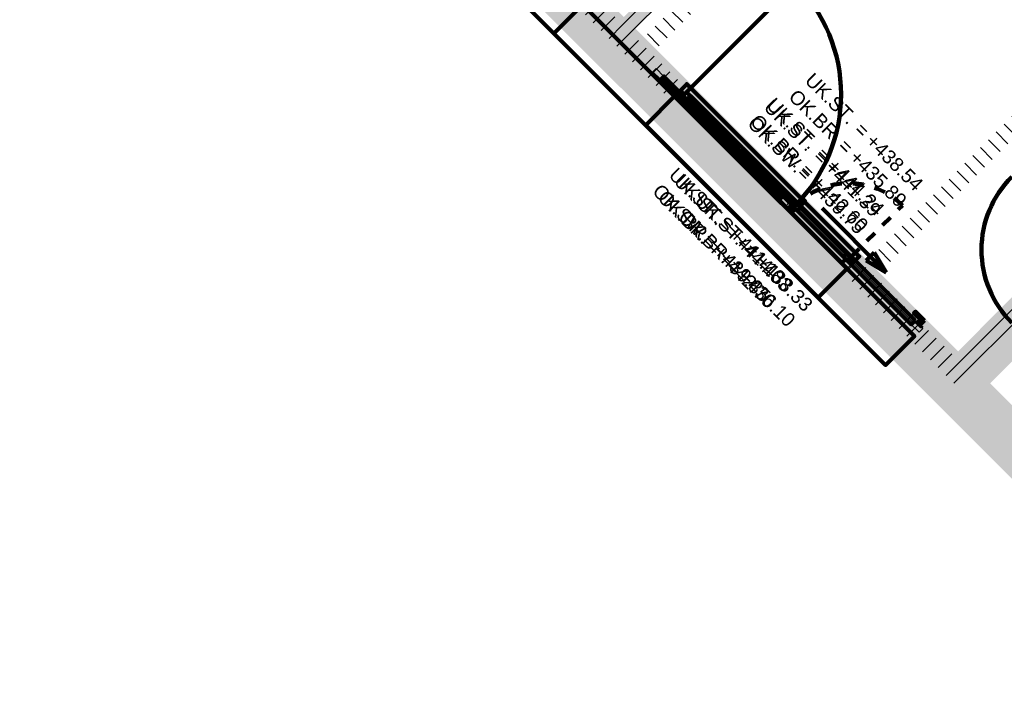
# Model space of a CAD drawing. Header units: metres. Extents: x 2695833.6 to 2695883.3, y 1261007.3 to 1261025.8.
# Tile 2 of 13: x 2695843.8 to 2695852.6, y 1261007.3 to 1261013.5. Entities that reach past the tile are written whole.
import ezdxf

# ---------------------------------------------------------------- set-up
doc = ezdxf.new("R2010")
doc.units = ezdxf.units.M
doc.linetypes.add('AUSGEZOGEN', pattern=[0])
doc.linetypes.add('VERDECKT2_S2', pattern=[0.09, 0.05, -0.04])
for name, color, linetype in [('_3505', 7, 'Continuous'), ('_3807', 7, 'Continuous'), ('_3808', 7, 'Continuous'), ('_3882', 7, 'Continuous')]:
    doc.layers.add(name, color=color, linetype=linetype)
for name, color, linetype, lineweight in [('Daemmung', 7, 'AUSGEZOGEN', 35), ('Fensterleibung Mauerwerk', 7, 'AUSGEZOGEN', 50), ('Holz Allgemeines Bauteil', 7, 'AUSGEZOGEN', 50), ('Text Waende', 7, 'AUSGEZOGEN', 18), ('Tuerhoehen OK UK', 7, 'AUSGEZOGEN', 18), ('Wand Beton bewehrt', 7, 'AUSGEZOGEN', 50), ('Wand Mauerwerk tragend', 7, 'AUSGEZOGEN', 50)]:
    doc.layers.add(name, color=color, linetype=linetype, lineweight=lineweight)
doc.styles.add('ARIAL', font='arial.ttf')
pattern_1 = [(45, (2695855, 1261000), (-0.1414214, 0.1414214), []), (45, (2695854.92929, 1261000.07071), (-0.1414214, 0.1414214), [])]
pattern_2 = [(135, (2695855, 1261000), (-0.1414214, -0.1414214), []), (135, (2695854.92929, 1260999.92929), (-0.1414214, -0.1414214), [])]

# ---------------------------------------------------------------- blocks, each defined once
blk = doc.blocks.new('2flg Weiß Stulp_$F1')
at = {"layer": '_3882', "color": 7, "linetype": 'AUSGEZOGEN', "lineweight": 140, "transparency": 33554687}
blk.add_lwpolyline([(0, 0.0875), (0, -0.28), (11.36, -0.28), (11.36, 0.0875), (0, 0.0875)], close=True, dxfattribs=at)

msp = doc.modelspace()

# ---------------------------------------------------------------- hatches: boundary and pattern name
at = {"layer": 'Daemmung', "lineweight": 18, "transparency": 33554687}
for points in [[(2695843.7617, 1261018.2866), (2695854.7221, 1261007.3339), (2695854.8777, 1261007.4895), (2695843.9172, 1261018.4422)], [(2695846.9835, 1261015.4063), (2695844.094, 1261018.2938), (2695843.9314, 1261018.1311), (2695852.0306, 1261010.0376), (2695852.1932, 1261010.2003), (2695849.4381, 1261012.9535), (2695849.332, 1261012.8474), (2695849.2259, 1261012.9534), (2695849.332, 1261013.0595), (2695847.0896, 1261015.3003), (2695846.9836, 1261015.1942), (2695846.8775, 1261015.3002)], [(2695849.4982, 1261012.8934), (2695848.3841, 1261014.0067), (2695848.2215, 1261013.844), (2695849.3356, 1261012.7307)], [(2695849.7069, 1261012.6849), (2695848.7378, 1261013.6533), (2695848.5752, 1261013.4906), (2695849.5443, 1261012.5222)], [(2695849.7069, 1261012.6849), (2695848.7378, 1261013.6533), (2695848.5752, 1261013.4906), (2695849.5443, 1261012.5222)], [(2695852.3559, 1261010.0377), (2695854.9642, 1261012.6479), (2695854.8015, 1261012.8104), (2695852.1932, 1261010.2003)], [(2695852.3559, 1261010.0377), (2695854.738, 1261012.4215), (2695854.5753, 1261012.5841), (2695852.1932, 1261010.2003)], [(2695852.3559, 1261010.0377), (2695854.738, 1261012.4215), (2695854.5753, 1261012.5841), (2695852.1932, 1261010.2003)], [(2695852.3559, 1261010.0377), (2695851.1216, 1261011.2712), (2695850.959, 1261011.1085), (2695852.1933, 1261009.875)], [(2695852.3559, 1261010.0377), (2695851.1216, 1261011.2712), (2695850.959, 1261011.1085), (2695852.1933, 1261009.875)], [(2695852.1933, 1261009.875), (2695852.8896, 1261010.5718), (2695852.7269, 1261010.7344), (2695852.0306, 1261010.0376)], [(2695852.3559, 1261010.0377), (2695851.7193, 1261010.6739), (2695851.5567, 1261010.5112), (2695852.1933, 1261009.875)]]:
    msp.add_hatch(color=191, dxfattribs=at).paths.add_polyline_path(points)
at = {"layer": 'Holz Allgemeines Bauteil', "lineweight": 18, "transparency": 33554687}
msp.add_hatch(color=35, dxfattribs=at).paths.add_polyline_path([(2695849.2259, 1261012.9534), (2695849.332, 1261012.8474), (2695849.4381, 1261012.9535), (2695849.332, 1261013.0595)])
at = {"layer": 'Wand Beton bewehrt', "lineweight": 18, "true_color": 0xb0e6b0, "transparency": 33554687}
for points in [[(2695844.2496, 1261018.11), (2695854.722, 1261007.645), (2695854.8987, 1261007.8218), (2695844.4263, 1261018.2869)], [(2695854.7308, 1261012.7397), (2695854.6035, 1261012.8669), (2695852.0659, 1261010.3275), (2695852.1932, 1261010.2003)], [(2695854.5046, 1261012.5134), (2695854.3773, 1261012.6406), (2695852.0659, 1261010.3275), (2695852.1932, 1261010.2003)]]:
    msp.add_hatch(color=9, dxfattribs=at).paths.add_polyline_path(points)
at = {"layer": 'Wand Mauerwerk tragend', "lineweight": 18, "true_color": 0xf5be96, "transparency": 33554687}
for points in [[(2695849.2788, 1261013.36), (2695852.9015, 1261016.9852), (2695852.7954, 1261017.0913), (2695849.1727, 1261013.4661)], [(2695849.2788, 1261013.36), (2695852.9015, 1261016.9852), (2695852.7954, 1261017.0913), (2695849.1727, 1261013.4661)], [(2695849.2788, 1261013.36), (2695852.9015, 1261016.9852), (2695852.7954, 1261017.0913), (2695849.1727, 1261013.4661)], [(2695848.5785, 1261014.0598), (2695848.4548, 1261013.936), (2695849.4275, 1261012.9641), (2695849.5512, 1261013.0879)], [(2695848.9322, 1261013.7064), (2695848.8085, 1261013.5826), (2695849.6361, 1261012.7556), (2695849.7598, 1261012.8794)], [(2695848.9322, 1261013.7064), (2695848.8085, 1261013.5826), (2695849.6361, 1261012.7556), (2695849.7598, 1261012.8794)], [(2695852.1932, 1261010.2003), (2695854.5046, 1261012.5134), (2695854.3809, 1261012.6371), (2695852.0694, 1261010.324)], [(2695851.1923, 1261011.2005), (2695852.0659, 1261010.3275), (2695852.1896, 1261010.4513), (2695851.316, 1261011.3243)], [(2695851.1923, 1261011.2005), (2695852.0694, 1261010.324), (2695852.1931, 1261010.4478), (2695851.316, 1261011.3243)], [(2695851.9137, 1261010.727), (2695851.79, 1261010.6032), (2695852.0659, 1261010.3275), (2695852.1896, 1261010.4513)]]:
    msp.add_hatch(color=31, dxfattribs=at).paths.add_polyline_path(points)
at = {"layer": 'Wand Mauerwerk tragend', "lineweight": 18, "transparency": 33554687}
h = msp.add_hatch(dxfattribs=at)
h.set_pattern_fill('SCHRAFFUR_1', color=256, scale=0.05, style=0, pattern_type=2)
h.set_pattern_definition(pattern_1)
h.paths.add_polyline_path([(2695849.2788, 1261013.36), (2695852.9015, 1261016.9852), (2695852.7954, 1261017.0913), (2695849.1727, 1261013.4661)], flags=0)
h = msp.add_hatch(dxfattribs=at)
h.set_pattern_fill('SCHRAFFUR_1', color=256, scale=0.05, style=0, pattern_type=2)
h.set_pattern_definition(pattern_1)
h.paths.add_polyline_path([(2695849.2788, 1261013.36), (2695852.9015, 1261016.9852), (2695852.7954, 1261017.0913), (2695849.1727, 1261013.4661)], flags=0)
h = msp.add_hatch(dxfattribs=at)
h.set_pattern_fill('SCHRAFFUR_1', color=256, scale=0.05, style=0, pattern_type=2)
h.set_pattern_definition(pattern_1)
h.paths.add_polyline_path([(2695849.2788, 1261013.36), (2695852.9015, 1261016.9852), (2695852.7954, 1261017.0913), (2695849.1727, 1261013.4661)], flags=0)
h = msp.add_hatch(dxfattribs=at)
h.set_pattern_fill('SCHRAFFUR_2', color=256, scale=0.05, style=0, pattern_type=2)
h.set_pattern_definition(pattern_2)
h.paths.add_polyline_path([(2695853.1772, 1261017.1055), (2695849.3955, 1261013.3212), (2695849.5016, 1261013.2152), (2695853.2833, 1261016.9995)], flags=0)
h = msp.add_hatch(dxfattribs=at)
h.set_pattern_fill('SCHRAFFUR_2', color=256, scale=0.05, style=0, pattern_type=2)
h.set_pattern_definition(pattern_2)
h.paths.add_polyline_path([(2695851.5176, 1261011.2006), (2695855.2993, 1261014.985), (2695855.1932, 1261015.091), (2695851.4115, 1261011.3066)], flags=0)
h = msp.add_hatch(dxfattribs=at)
h.set_pattern_fill('SCHRAFFUR_1', color=256, scale=0.05, style=0, pattern_type=2)
h.set_pattern_definition(pattern_1)
h.paths.add_polyline_path([(2695848.5785, 1261014.0598), (2695848.4548, 1261013.936), (2695849.4275, 1261012.9641), (2695849.5512, 1261013.0879)], flags=0)
h = msp.add_hatch(dxfattribs=at)
h.set_pattern_fill('SCHRAFFUR_1', color=256, scale=0.05, style=0, pattern_type=2)
h.set_pattern_definition(pattern_1)
h.paths.add_polyline_path([(2695848.9322, 1261013.7064), (2695848.8085, 1261013.5826), (2695849.6361, 1261012.7556), (2695849.7598, 1261012.8794)], flags=0)
h = msp.add_hatch(dxfattribs=at)
h.set_pattern_fill('SCHRAFFUR_1', color=256, scale=0.05, style=0, pattern_type=2)
h.set_pattern_definition(pattern_1)
h.paths.add_polyline_path([(2695848.9322, 1261013.7064), (2695848.8085, 1261013.5826), (2695849.6361, 1261012.7556), (2695849.7598, 1261012.8794)], flags=0)
h = msp.add_hatch(dxfattribs=at)
h.set_pattern_fill('SCHRAFFUR_1', color=256, scale=0.05, style=0, pattern_type=2)
h.set_pattern_definition(pattern_1)
h.paths.add_polyline_path([(2695852.1932, 1261010.2003), (2695854.5046, 1261012.5134), (2695854.3809, 1261012.6371), (2695852.0694, 1261010.324)], flags=0)
h = msp.add_hatch(dxfattribs=at)
h.set_pattern_fill('SCHRAFFUR_1', color=256, scale=0.05, style=0, pattern_type=2)
h.set_pattern_definition(pattern_1)
h.paths.add_polyline_path([(2695851.1923, 1261011.2005), (2695852.0659, 1261010.3275), (2695852.1896, 1261010.4513), (2695851.316, 1261011.3243)], flags=0)
h = msp.add_hatch(dxfattribs=at)
h.set_pattern_fill('SCHRAFFUR_1', color=256, scale=0.05, style=0, pattern_type=2)
h.set_pattern_definition(pattern_1)
h.paths.add_polyline_path([(2695851.1923, 1261011.2005), (2695852.0694, 1261010.324), (2695852.1931, 1261010.4478), (2695851.316, 1261011.3243)], flags=0)
h = msp.add_hatch(dxfattribs=at)
h.set_pattern_fill('SCHRAFFUR_1', color=256, scale=0.05, style=0, pattern_type=2)
h.set_pattern_definition(pattern_1)
h.paths.add_polyline_path([(2695851.9137, 1261010.727), (2695851.79, 1261010.6032), (2695852.0659, 1261010.3275), (2695852.1896, 1261010.4513)], flags=0)

# ---------------------------------------------------------------- linework, layer by layer
at = {"layer": '_3505', "color": 7, "linetype": 'AUSGEZOGEN', "lineweight": 100, "transparency": 33554687}
for p, q in [((2695849.7793, 1261012.8281), (2695850.7583, 1261013.8078)), ((2695849.7793, 1261012.8281), (2695850.7583, 1261013.8078)), ((2695851.5794, 1261011.202), (2695851.0011, 1261011.7799)), ((2695851.3987, 1261011.3103), (2695851.471, 1261011.3826)), ((2695851.5794, 1261011.202), (2695851.471, 1261011.3826)), ((2695851.5794, 1261011.202), (2695851.3987, 1261011.3103))]:
    msp.add_line(p, q, dxfattribs=at)
at = {"layer": '_3505', "color": 7, "linetype": 'VERDECKT2_S2', "lineweight": 100, "transparency": 33554687}
msp.add_line((2695851.2647, 1261011.3437), (2695851.727, 1261011.8063), dxfattribs=at)
msp.add_line((2695851.2647, 1261011.3437), (2695851.727, 1261011.8063), dxfattribs=at)
at = {"layer": '_3505', "color": 7, "linetype": 'AUSGEZOGEN', "lineweight": 100, "transparency": 33554687}
msp.add_arc((2695849.7581, 1261012.8069), 1.415, 315.02025, 45.02025, dxfattribs=at)
msp.add_arc((2695849.7581, 1261012.8069), 1.415, 315.02025, 45.02025, dxfattribs=at)
at = {"layer": '_3505', "color": 7, "linetype": 'VERDECKT2_S2', "lineweight": 100, "transparency": 33554687}
msp.add_arc((2695851.2435, 1261011.3225), 0.684, 45.02025, 135.02025, dxfattribs=at)
msp.add_arc((2695851.2435, 1261011.3225), 0.684, 45.02025, 135.02025, dxfattribs=at)
at = {"layer": '_3505', "color": 7, "linetype": 'AUSGEZOGEN', "lineweight": 100, "transparency": 33554687}
msp.add_ellipse((2695853.3701, 1261011.4063), major_axis=(0.6574, 0.6578), ratio=1, start_param=1.570796, end_param=3.141593, dxfattribs=at)
at = {"layer": '_3807', "color": 7, "linetype": 'AUSGEZOGEN', "lineweight": 13, "transparency": 33554687}
for p, q in [((2695849.797, 1261012.7751), (2695850.7272, 1261011.8456)), ((2695849.797, 1261012.7751), (2695850.7272, 1261011.8456)), ((2695850.7986, 1261011.7742), (2695851.2117, 1261011.3614)), ((2695850.7986, 1261011.7742), (2695851.2117, 1261011.3614))]:
    msp.add_line(p, q, dxfattribs=at)
at = {"layer": '_3807', "color": 4, "linetype": 'VERDECKT2_S2', "lineweight": 13, "transparency": 33554687}
for p, q in [((2695849.797, 1261012.7751, 439.93), (2695850.7272, 1261011.8456, 440.535)), ((2695849.797, 1261012.7751, 441.14), (2695850.7272, 1261011.8456, 440.535)), ((2695849.797, 1261012.7751, 442.78), (2695850.7272, 1261011.8456, 443.38)), ((2695849.797, 1261012.7751, 443.98), (2695850.7272, 1261011.8456, 443.38)), ((2695851.2117, 1261011.3614, 439.93), (2695850.7986, 1261011.7742, 440.535)), ((2695851.2117, 1261011.3614, 441.14), (2695850.7986, 1261011.7742, 440.535)), ((2695850.7986, 1261011.7742, 439.93), (2695851.0051, 1261011.5678, 441.14)), ((2695851.2117, 1261011.3614, 442.78), (2695850.7986, 1261011.7742, 443.38)), ((2695851.2117, 1261011.3614, 443.98), (2695850.7986, 1261011.7742, 443.38)), ((2695850.7986, 1261011.7742, 442.78), (2695851.0051, 1261011.5678, 443.98)), ((2695851.0051, 1261011.5678, 441.14), (2695851.2117, 1261011.3614, 439.93)), ((2695851.0051, 1261011.5678, 443.98), (2695851.2117, 1261011.3614, 442.78))]:
    msp.add_line(p, q, dxfattribs=at)
at = {"layer": '_3807', "color": 7, "linetype": 'AUSGEZOGEN', "lineweight": 13, "transparency": 33554687}
for points in [[(2695849.7439, 1261012.7927), (2695849.7581, 1261012.8069), (2695849.7227, 1261012.8422), (2695849.6732, 1261012.7927), (2695849.7228, 1261012.7432), (2695849.7581, 1261012.7786), (2695849.7439, 1261012.7927)], [(2695849.7439, 1261012.7927), (2695849.7581, 1261012.8069), (2695849.7227, 1261012.8422), (2695849.6732, 1261012.7927), (2695849.7228, 1261012.7432), (2695849.7581, 1261012.7786), (2695849.7439, 1261012.7927)], [(2695849.7581, 1261012.8069), (2695849.7439, 1261012.7927), (2695849.7793, 1261012.7574), (2695849.8147, 1261012.7928), (2695849.7793, 1261012.8281), (2695849.7581, 1261012.8069)], [(2695849.7581, 1261012.8069), (2695849.7439, 1261012.7927), (2695849.7793, 1261012.7574), (2695849.8147, 1261012.7928), (2695849.7793, 1261012.8281), (2695849.7581, 1261012.8069)], [(2695850.7095, 1261011.8279), (2695850.7448, 1261011.7926), (2695850.759, 1261011.8067), (2695850.7802, 1261011.8279), (2695850.7448, 1261011.8633), (2695850.7095, 1261011.8279)], [(2695850.7095, 1261011.8279), (2695850.7448, 1261011.7926), (2695850.759, 1261011.8067), (2695850.7802, 1261011.8279), (2695850.7448, 1261011.8633), (2695850.7095, 1261011.8279)], [(2695850.7272, 1261011.8102), (2695850.7095, 1261011.7925), (2695850.7449, 1261011.7572), (2695850.7625, 1261011.7749), (2695850.7272, 1261011.8102)], [(2695850.7272, 1261011.8102), (2695850.7095, 1261011.7925), (2695850.7449, 1261011.7572), (2695850.7625, 1261011.7749), (2695850.7272, 1261011.8102)], [(2695850.7597, 1261011.806), (2695850.7456, 1261011.7918), (2695850.7809, 1261011.7565), (2695850.8163, 1261011.7919), (2695850.7809, 1261011.8272), (2695850.7597, 1261011.806)], [(2695850.7597, 1261011.806), (2695850.7456, 1261011.7918), (2695850.7809, 1261011.7565), (2695850.8163, 1261011.7919), (2695850.7809, 1261011.8272), (2695850.7597, 1261011.806)], [(2695851.194, 1261011.3437), (2695851.2294, 1261011.3083), (2695851.2435, 1261011.3225), (2695851.2647, 1261011.3437), (2695851.2294, 1261011.3791), (2695851.194, 1261011.3437)], [(2695851.194, 1261011.3437), (2695851.2294, 1261011.3083), (2695851.2435, 1261011.3225), (2695851.2647, 1261011.3437), (2695851.2294, 1261011.3791), (2695851.194, 1261011.3437)], [(2695851.2294, 1261011.3083), (2695851.2153, 1261011.3225), (2695851.1799, 1261011.2871), (2695851.2294, 1261011.2376), (2695851.2789, 1261011.2871), (2695851.2435, 1261011.3225), (2695851.2294, 1261011.3083)], [(2695851.2294, 1261011.3083), (2695851.2153, 1261011.3225), (2695851.1799, 1261011.2871), (2695851.2294, 1261011.2376), (2695851.2789, 1261011.2871), (2695851.2435, 1261011.3225), (2695851.2294, 1261011.3083)]]:
    msp.add_lwpolyline(points, close=True, dxfattribs=at)
at = {"layer": '_3807', "color": 7, "linetype": 'AUSGEZOGEN', "lineweight": 140, "transparency": 33554687}
for points in [[(2695851.2153, 1261011.3225), (2695850.7625, 1261011.7749), (2695850.7449, 1261011.7572), (2695850.7095, 1261011.7925), (2695850.7272, 1261011.8102), (2695849.7581, 1261012.7786), (2695849.7228, 1261012.7432), (2695851.1799, 1261011.2871), (2695851.2153, 1261011.3225)], [(2695851.2153, 1261011.3225), (2695850.7625, 1261011.7749), (2695850.7449, 1261011.7572), (2695850.7095, 1261011.7925), (2695850.7272, 1261011.8102), (2695849.7581, 1261012.7786), (2695849.7228, 1261012.7432), (2695851.1799, 1261011.2871), (2695851.2153, 1261011.3225)], [(2695849.7793, 1261012.7574), (2695850.7095, 1261011.8279), (2695850.7448, 1261011.8633), (2695849.8147, 1261012.7928), (2695849.7793, 1261012.7574)], [(2695849.7793, 1261012.7574), (2695850.7095, 1261011.8279), (2695850.7448, 1261011.8633), (2695849.8147, 1261012.7928), (2695849.7793, 1261012.7574)], [(2695850.7456, 1261011.7918), (2695850.7597, 1261011.806), (2695850.759, 1261011.8067), (2695850.7448, 1261011.7926), (2695850.7456, 1261011.7918)], [(2695850.7456, 1261011.7918), (2695850.7597, 1261011.806), (2695850.759, 1261011.8067), (2695850.7448, 1261011.7926), (2695850.7456, 1261011.7918)], [(2695850.7809, 1261011.7565), (2695851.194, 1261011.3437), (2695851.2294, 1261011.3791), (2695850.8163, 1261011.7919), (2695850.7809, 1261011.7565)], [(2695850.7809, 1261011.7565), (2695851.194, 1261011.3437), (2695851.2294, 1261011.3791), (2695850.8163, 1261011.7919), (2695850.7809, 1261011.7565)], [(2695850.7897, 1261011.8184), (2695850.8074, 1261011.8007), (2695850.8145, 1261011.8078), (2695850.7968, 1261011.8255), (2695850.7897, 1261011.8184)], [(2695850.7897, 1261011.8184), (2695850.8074, 1261011.8007), (2695850.8145, 1261011.8078), (2695850.7968, 1261011.8255), (2695850.7897, 1261011.8184)], [(2695850.7986, 1261011.8237), (2695850.8127, 1261011.8095), (2695850.8481, 1261011.8449), (2695850.8339, 1261011.8591), (2695850.7986, 1261011.8237)], [(2695850.7986, 1261011.8237), (2695850.8127, 1261011.8095), (2695850.8481, 1261011.8449), (2695850.8339, 1261011.8591), (2695850.7986, 1261011.8237)]]:
    msp.add_lwpolyline(points, close=True, dxfattribs=at)
at = {"layer": '_3807', "color": 4, "linetype": 'AUSGEZOGEN', "lineweight": 13, "transparency": 33554687}
for points in [[(2695849.797, 1261012.7751, 439.93), (2695850.7272, 1261011.8456, 439.93), (2695850.7272, 1261011.8456, 441.14), (2695849.797, 1261012.7751, 441.14)], [(2695849.797, 1261012.7751, 442.78), (2695850.7272, 1261011.8456, 442.78), (2695850.7272, 1261011.8456, 443.98), (2695849.797, 1261012.7751, 443.98)], [(2695850.7986, 1261011.7742, 439.93), (2695851.2117, 1261011.3614, 439.93), (2695851.2117, 1261011.3614, 441.14), (2695850.7986, 1261011.7742, 441.14)], [(2695850.7986, 1261011.7742, 442.78), (2695851.2117, 1261011.3614, 442.78), (2695851.2117, 1261011.3614, 443.98), (2695850.7986, 1261011.7742, 443.98)]]:
    msp.add_3dface(points, dxfattribs=at)
at = {"layer": '_3808', "color": 7, "linetype": 'AUSGEZOGEN', "lineweight": 13, "transparency": 33554687}
for p, q in [((2695850.6317, 1261011.8844), (2695849.56, 1261012.9553)), ((2695851.8236, 1261010.7499), (2695850.7378, 1261011.835))]:
    msp.add_line(p, q, dxfattribs=at)
at = {"layer": '_3808', "color": 4, "linetype": 'VERDECKT2_S2', "lineweight": 13, "transparency": 33554687}
for p, q in [((2695851.62, 1261010.9534, 437.29), (2695851.2128, 1261011.3603, 437.29)), ((2695851.7557, 1261010.8178, 437.29), (2695851.62, 1261010.9534, 437.4819)), ((2695851.7557, 1261010.8178, 437.29), (2695851.62, 1261010.9534, 437.0981)), ((2695851.62, 1261010.9534, 437.4819), (2695851.62, 1261010.9534, 437.0981))]:
    msp.add_line(p, q, dxfattribs=at)
at = {"layer": '_3808', "color": 7, "linetype": 'AUSGEZOGEN', "lineweight": 13, "transparency": 33554687}
for points in [[(2695849.5742, 1261012.9695), (2695849.5034, 1261013.0401), (2695849.4752, 1261013.0119), (2695849.5459, 1261012.9412), (2695849.5742, 1261012.9695)], [(2695850.66, 1261011.8844), (2695850.6458, 1261011.8986), (2695850.6176, 1261011.8703), (2695850.6317, 1261011.8561), (2695850.66, 1261011.8844)], [(2695850.706, 1261011.8314), (2695850.6918, 1261011.8456), (2695850.7059, 1261011.8597), (2695850.6706, 1261011.895), (2695850.6211, 1261011.8455), (2695850.6706, 1261011.7961), (2695850.706, 1261011.8314)], [(2695850.7554, 1261011.8526), (2695850.7272, 1261011.8809), (2695850.7059, 1261011.8597), (2695850.6918, 1261011.8456), (2695850.7201, 1261011.8173), (2695850.7554, 1261011.8526)], [(2695851.912, 1261010.6969), (2695851.8412, 1261010.7676), (2695851.8059, 1261010.7323), (2695851.8766, 1261010.6616), (2695851.8908, 1261010.6757), (2695851.912, 1261010.6969)]]:
    msp.add_lwpolyline(points, close=True, dxfattribs=at)
at = {"layer": '_3808', "color": 7, "linetype": 'AUSGEZOGEN', "lineweight": 140, "transparency": 33554687}
for points in [[(2695850.6458, 1261011.8986), (2695849.5742, 1261012.9695), (2695849.5459, 1261012.9412), (2695850.6176, 1261011.8703), (2695850.6458, 1261011.8986)], [(2695851.8412, 1261010.7676), (2695850.7554, 1261011.8526), (2695850.7201, 1261011.8173), (2695851.8059, 1261010.7323), (2695851.8412, 1261010.7676)], [(2695851.9261, 1261010.7677), (2695851.8447, 1261010.8489), (2695851.8306, 1261010.8348), (2695851.8978, 1261010.7676), (2695851.8766, 1261010.7464), (2695851.8907, 1261010.7323), (2695851.9261, 1261010.7677)], [(2695851.9014, 1261010.7217), (2695851.866, 1261010.757), (2695851.8589, 1261010.75), (2695851.8943, 1261010.7146), (2695851.9014, 1261010.7217)]]:
    msp.add_lwpolyline(points, close=True, dxfattribs=at)
at = {"layer": '_3808', "color": 4, "linetype": 'AUSGEZOGEN', "lineweight": 13, "transparency": 33554687}
for points in [[(2695850.6317, 1261011.8844, 436.13), (2695849.56, 1261012.9553, 436.13), (2695849.56, 1261012.9553, 438.45), (2695850.6317, 1261011.8844, 438.45)], [(2695851.8236, 1261010.7499, 436.12), (2695850.7378, 1261011.835, 436.12), (2695850.7378, 1261011.835, 438.46), (2695851.8236, 1261010.7499, 438.46)]]:
    msp.add_3dface(points, dxfattribs=at)
at = {"layer": '_3882', "color": 7, "linetype": 'AUSGEZOGEN', "lineweight": 140, "transparency": 33554687}
for points in [[(2695847.2894, 1261015.1748), (2695847.0261, 1261014.9113), (2695848.5823, 1261013.3563), (2695848.8456, 1261013.6197), (2695847.2894, 1261015.1748)], [(2695847.2894, 1261015.1748), (2695847.0261, 1261014.9113), (2695848.5823, 1261013.3563), (2695848.8456, 1261013.6197), (2695847.2894, 1261015.1748)], [(2695850.7986, 1261011.8237), (2695850.8286, 1261011.8537), (2695849.781, 1261012.9006), (2695849.7227, 1261012.8422), (2695849.7581, 1261012.8069), (2695849.7793, 1261012.8281), (2695850.7802, 1261011.8279), (2695850.759, 1261011.8067), (2695850.7597, 1261011.806), (2695850.7809, 1261011.8272), (2695851.2647, 1261011.3437), (2695851.2435, 1261011.3225), (2695851.2789, 1261011.2871), (2695851.3372, 1261011.3455), (2695850.8428, 1261011.8396), (2695850.8127, 1261011.8095), (2695850.7986, 1261011.8237)], [(2695850.7986, 1261011.8237), (2695850.8286, 1261011.8537), (2695849.781, 1261012.9006), (2695849.7227, 1261012.8422), (2695849.7581, 1261012.8069), (2695849.7793, 1261012.8281), (2695850.7802, 1261011.8279), (2695850.759, 1261011.8067), (2695850.7597, 1261011.806), (2695850.7809, 1261011.8272), (2695851.2647, 1261011.3437), (2695851.2435, 1261011.3225), (2695851.2789, 1261011.2871), (2695851.3372, 1261011.3455), (2695850.8428, 1261011.8396), (2695850.8127, 1261011.8095), (2695850.7986, 1261011.8237)], [(2695849.6732, 1261012.7927), (2695849.4099, 1261012.5292), (2695850.9661, 1261010.9741), (2695851.2294, 1261011.2376), (2695849.6732, 1261012.7927)], [(2695849.6732, 1261012.7927), (2695849.4099, 1261012.5292), (2695850.9661, 1261010.9741), (2695851.2294, 1261011.2376), (2695849.6732, 1261012.7927)]]:
    msp.add_lwpolyline(points, close=True, dxfattribs=at)

# ---------------------------------------------------------------- block references
at = {"layer": 'Fensterleibung Mauerwerk', "transparency": 33554687, "xscale": 0.893485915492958, "rotation": 315.0202530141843}
msp.add_blockref('2flg Weiß Stulp_$F1', (2695844.5927, 1261017.7389, 445.37), dxfattribs=at)

# ---------------------------------------------------------------- texts
at = {"layer": 'Text Waende', "color": 7, "linetype": 'AUSGEZOGEN', "lineweight": 18, "transparency": 33554687, "char_height": 0.125, "attachment_point": 7, "rotation": 315.02025, "style": 'ARIAL'}
for s, insert, width in [('\\W1.00;UK.ST.', (2695850.8366, 1261012.9222), 0.625229), ('\\W1.00;UK.ST.', (2695850.4892, 1261012.6987), 0.625229), ('\\W1.00;OK.BR.', (2695850.6894, 1261012.7748), 0.654394), ('\\W1.00;OK.BR.', (2695850.342, 1261012.5513), 0.654394), ('\\W0.98;=', (2695851.2828, 1261012.4764), 0.163355), ('\\W1.00; +438.54', (2695851.3514, 1261012.4078), 0.746729), ('\\W0.98;=', (2695851.1355, 1261012.329), 0.163355), ('\\W0.98;=', (2695850.9354, 1261012.2529), 0.163355), ('\\W1.00; +435.89', (2695851.2042, 1261012.2604), 0.746729), ('\\W0.98;=', (2695850.7881, 1261012.1055), 0.163355), ('\\W1.00; +444.24', (2695851.004, 1261012.1843), 0.746729), ('\\W1.00;UK.ST.', (2695849.655, 1261012.012), 0.625229), ('\\W1.00; +442.60', (2695850.8568, 1261012.0369), 0.746729), ('\\W1.00;OK.BR.', (2695849.5077, 1261011.8647), 0.654394), ('\\W1.00;UK.ST.', (2695849.8411, 1261011.8348), 0.625229), ('\\W1.00;OK.BR.', (2695849.6938, 1261011.6874), 0.654394), ('\\W0.98;=', (2695850.1011, 1261011.5662), 0.163355), ('\\W0.98;=', (2695849.9538, 1261011.4188), 0.163355), ('\\W1.00; +444.03', (2695850.1697, 1261011.4976), 0.746729), ('\\W0.98;=', (2695850.2872, 1261011.389), 0.163355), ('\\W1.00; +442.70', (2695850.0225, 1261011.3502), 0.746729), ('\\W0.98;=', (2695850.14, 1261011.2416), 0.163355), ('\\W1.00; +438.33', (2695850.3559, 1261011.3204), 0.746729), ('\\W0.98; +436.10', (2695850.2086, 1261011.173), 0.745866)]:
    msp.add_mtext(s, dxfattribs=dict(at, insert=insert, width=width))
at = {"layer": 'Tuerhoehen OK UK', "color": 7, "linetype": 'AUSGEZOGEN', "lineweight": 18, "transparency": 33554687, "char_height": 0.125, "attachment_point": 7, "rotation": 315.02025, "style": 'ARIAL'}
for s, insert, width in [('\\W1.00;UK.ST.', (2695850.4659, 1261012.6802), 0.625229), ('\\W1.00;OK.SW.', (2695850.3187, 1261012.5328), 0.693077), ('\\W0.98;=', (2695850.9121, 1261012.2344), 0.163355), ('\\W1.00;UK.ST.', (2695849.6084, 1261012.0689), 0.625229), ('\\W0.98;=', (2695850.7648, 1261012.087), 0.163355), ('\\W0.98; +441.39', (2695850.9807, 1261012.1658), 0.745865), ('\\W1.00;OK.SW.', (2695849.4611, 1261011.9216), 0.693077), ('\\W1.00; +439.75', (2695850.8335, 1261012.0184), 0.746729), ('\\W0.98;=', (2695850.0545, 1261011.6231), 0.163355), ('\\W0.98;=', (2695849.9072, 1261011.4758), 0.163355), ('\\W0.97; +441.18', (2695850.1231, 1261011.5545), 0.745026), ('\\W1.00; +439.85', (2695849.9759, 1261011.4072), 0.746729)]:
    msp.add_mtext(s, dxfattribs=dict(at, insert=insert, width=width))

doc.saveas('drawing.dxf')
